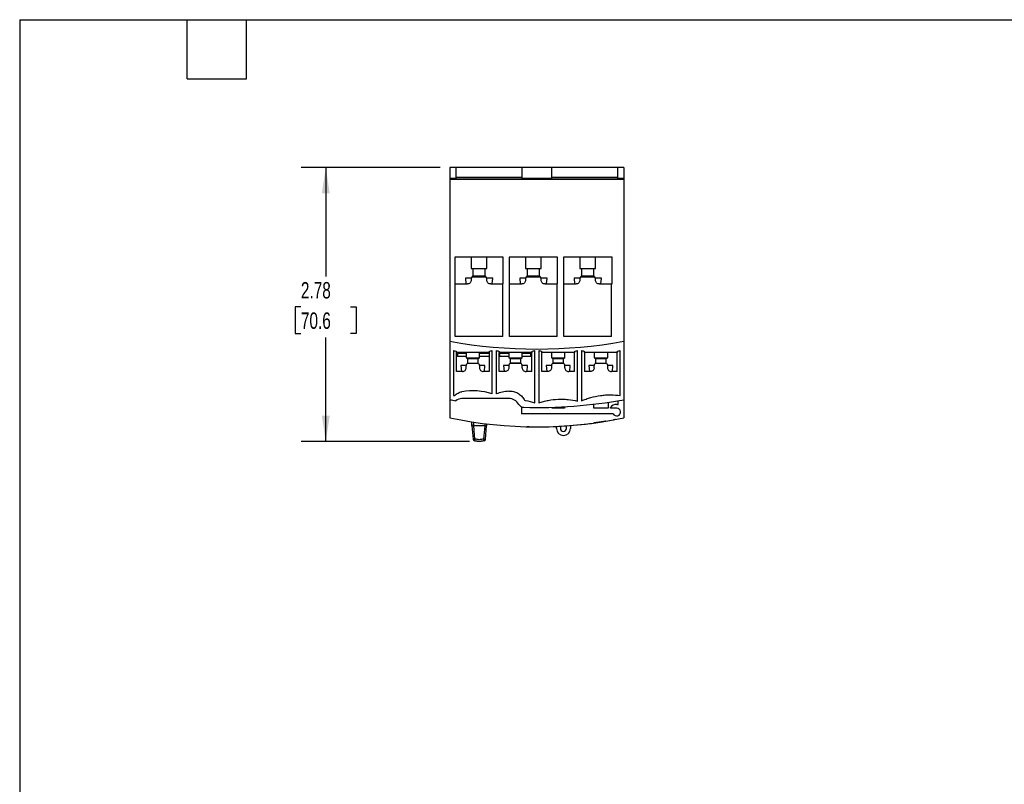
# Model space of a CAD drawing. Header units: inches. Extents: x 0.5 to 21.5, y 0.5 to 16.5.
# Tile 9 of 11: x 0.5 to 10.5, y 8.7 to 16.5. Entities that reach past the tile are written whole.
import ezdxf

# ---------------------------------------------------------------- set-up
doc = ezdxf.new("R2010")
doc.units = ezdxf.units.IN
doc.header["$LTSCALE"] = 2
doc.header["$MEASUREMENT"] = 0
doc.layers.add('DIMENSIONS', color=140, linetype='Continuous', lineweight=25)
doc.layers.add('TEXT', color=140, linetype='Continuous', lineweight=25)
doc.styles.add('SLDTEXTSTYLE0', font='TXT', dxfattribs={"width": 0.7})
doc.dimstyles.new('SLDDIMSTYLE0', dxfattribs={"dimtxt": 0.169922, "dimasz": 0.26, "dimexe": 0, "dimexo": 0.0625, "dimgap": 0.04248, "dimtad": 0, "dimtih": 1, "dimtoh": 1, "dimrnd": 1e-09, "dimzin": 12, "dimdsep": 46, "dimtxsty": 'SLDTEXTSTYLE0', "dimsah": 1, "dimcen": 0.09, "dimadec": 0, "dimazin": 3, "dimtfac": 1, "dimtofl": 0, "dimtmove": 0, "dimatfit": 3, "dimfxl": 0, "dimfrac": 2, "dimtolj": 1, "dimtzin": 12, "dimarcsym": 0})

# ---------------------------------------------------------------- blocks, each defined once
blk = doc.blocks.new('_D_5')
at = {"layer": 'DIMENSIONS'}
for p, q in [((4.7654, 14.9998), (3.3556, 14.9998)), ((3.6056, 14.9998), (3.6056, 13.8937)), ((3.3531, 13.5856), (3.296, 13.5856)), ((3.296, 13.5856), (3.296, 13.3155)), ((3.858, 13.5856), (3.9151, 13.5856)), ((3.9151, 13.5856), (3.9151, 13.3155)), ((3.296, 13.3155), (3.3531, 13.3155)), ((3.9151, 13.3155), (3.858, 13.3155)), ((3.6056, 12.2215), (3.6056, 13.2775)), ((5.0627, 12.2215), (3.3556, 12.2215))]:
    blk.add_line(p, q, dxfattribs=at)
for points in [[(3.6056, 14.9998), (3.5656, 14.7398), (3.6456, 14.7398)], [(3.6056, 12.2215), (3.6456, 12.4815), (3.5656, 12.4815)]]:
    blk.add_solid(points, dxfattribs=at)
at = {"layer": 'DIMENSIONS', "char_height": 0.16667, "attachment_point": 1, "style": 'SLDTEXTSTYLE0'}
for s, insert in [('2.78', (3.3531, 13.8385)), ('70.6', (3.3531, 13.5304))]:
    blk.add_mtext(s, dxfattribs=dict(at, insert=insert))

msp = doc.modelspace()

# ---------------------------------------------------------------- linework, layer by layer
for p, q in [((4.9245, 14.9998), (4.8654, 14.9998)), ((4.8654, 14.9998), (4.8654, 14.8896)), ((4.9245, 14.9998), (4.9245, 14.8896)), ((5.5997, 14.9998), (4.9245, 14.9998)), ((5.8949, 14.9998), (5.5997, 14.9998)), ((5.5997, 14.8896), (5.5997, 14.9998)), ((5.8949, 14.9998), (5.8949, 14.8896)), ((6.5701, 14.9998), (5.8949, 14.9998)), ((6.6292, 14.9998), (6.5701, 14.9998)), ((6.5701, 14.8896), (6.5701, 14.9998)), ((6.6292, 14.9998), (6.6292, 14.8896)), ((4.9245, 14.8896), (4.8654, 14.8896)), ((4.8654, 14.8896), (4.8654, 14.8777)), ((5.5997, 14.9007), (4.9245, 14.9007)), ((4.9245, 14.8896), (4.9245, 14.8856)), ((4.9245, 14.8856), (5.5997, 14.8856)), ((5.5997, 14.8856), (5.5997, 14.8896)), ((5.8949, 14.8896), (5.5997, 14.8896)), ((6.5701, 14.9007), (5.8949, 14.9007)), ((5.8949, 14.8896), (5.8949, 14.8856)), ((5.8949, 14.8856), (6.5701, 14.8856)), ((6.5701, 14.8856), (6.5701, 14.8896)), ((6.6292, 14.8896), (6.5701, 14.8896)), ((6.6292, 14.8896), (6.6292, 14.8777)), ((6.6292, 14.8777), (4.8654, 14.8777)), ((4.8654, 14.8777), (4.8654, 13.2372)), ((6.6292, 14.8777), (6.6292, 13.2372)), ((5.4058, 14.0903), (4.9156, 14.0903)), ((4.9156, 14.0903), (4.9156, 13.8188)), ((5.0819, 14.0903), (5.0819, 13.9748)), ((5.2394, 13.9748), (5.2394, 14.0903)), ((5.4058, 13.8188), (5.4058, 14.0903)), ((5.9569, 14.0903), (5.4668, 14.0903)), ((5.4668, 14.0903), (5.4668, 13.8188)), ((5.6331, 14.0903), (5.6331, 13.9748)), ((5.7906, 13.9748), (5.7906, 14.0903)), ((5.9569, 13.8188), (5.9569, 14.0903)), ((6.5111, 14.0903), (6.018, 14.0903)), ((6.018, 14.0903), (6.018, 13.8188)), ((6.1843, 14.0903), (6.1843, 13.9748)), ((6.3418, 13.9748), (6.3418, 14.0903)), ((6.5111, 13.8188), (6.5111, 14.0903)), ((5.0819, 13.9748), (5.2394, 13.9748)), ((5.0839, 13.8891), (5.0839, 13.8773)), ((5.0934, 13.8891), (5.0839, 13.8891)), ((5.0987, 13.9748), (5.0987, 13.901)), ((5.0987, 13.901), (5.2227, 13.901)), ((5.2227, 13.901), (5.2227, 13.9748)), ((5.2375, 13.8891), (5.228, 13.8891)), ((5.2375, 13.8791), (5.2375, 13.8891)), ((5.6331, 13.9748), (5.7906, 13.9748)), ((5.6351, 13.8891), (5.6351, 13.8773)), ((5.6446, 13.8891), (5.6351, 13.8891)), ((5.6499, 13.9748), (5.6499, 13.901)), ((5.6499, 13.901), (5.7739, 13.901)), ((5.7739, 13.901), (5.7739, 13.9748)), ((5.7886, 13.8891), (5.7792, 13.8891)), ((5.7886, 13.8791), (5.7886, 13.8891)), ((6.1843, 13.9748), (6.3418, 13.9748)), ((6.1863, 13.8891), (6.1863, 13.8773)), ((6.1957, 13.8891), (6.1863, 13.8891)), ((6.201, 13.9748), (6.201, 13.901)), ((6.201, 13.901), (6.3251, 13.901)), ((6.3251, 13.901), (6.3251, 13.9748)), ((6.3398, 13.8891), (6.3304, 13.8891)), ((6.3398, 13.8791), (6.3398, 13.8891)), ((4.9156, 13.8188), (4.9186, 13.8188)), ((4.9186, 13.2844), (4.9186, 13.8188)), ((5.0219, 13.8773), (5.027, 13.8188)), ((5.0839, 13.8773), (5.0219, 13.8773)), ((5.0819, 13.8711), (5.0819, 13.8581)), ((5.2995, 13.8773), (5.2387, 13.8773)), ((5.2394, 13.8581), (5.2394, 13.8711)), ((5.2943, 13.8188), (5.2995, 13.8773)), ((5.4028, 13.8188), (5.4058, 13.8188)), ((5.4028, 13.2844), (5.4028, 13.8188)), ((5.4668, 13.8188), (5.4697, 13.8188)), ((5.4697, 13.2844), (5.4697, 13.8188)), ((5.5731, 13.8773), (5.5782, 13.8188)), ((5.6351, 13.8773), (5.5731, 13.8773)), ((5.6331, 13.8711), (5.6331, 13.8581)), ((5.8506, 13.8773), (5.7899, 13.8773)), ((5.7906, 13.8581), (5.7906, 13.8711)), ((5.8455, 13.8188), (5.8506, 13.8773)), ((5.954, 13.8188), (5.9569, 13.8188)), ((5.954, 13.2844), (5.954, 13.8188)), ((6.018, 13.8188), (6.0209, 13.8188)), ((6.0209, 13.2844), (6.0209, 13.8188)), ((6.1243, 13.8773), (6.1294, 13.8188)), ((6.1863, 13.8773), (6.1243, 13.8773)), ((6.1843, 13.8711), (6.1843, 13.8581)), ((6.4018, 13.8773), (6.3411, 13.8773)), ((6.3418, 13.8581), (6.3418, 13.8711)), ((6.3967, 13.8188), (6.4018, 13.8773)), ((6.5052, 13.8188), (6.5111, 13.8188)), ((6.5052, 13.2844), (6.5052, 13.8188)), ((4.8654, 13.2372), (4.8654, 12.6447)), ((5.4028, 13.2844), (4.9186, 13.2844)), ((5.954, 13.2844), (5.4697, 13.2844)), ((6.5052, 13.2844), (6.0209, 13.2844)), ((6.6292, 13.2372), (6.6292, 12.6447)), ((4.901, 13.1447), (4.901, 12.6864)), ((4.9323, 13.125), (4.9323, 13.1353)), ((5.263, 13.125), (4.9323, 13.125)), ((4.9323, 12.93), (4.9323, 13.125)), ((5.0288, 13.114), (4.9412, 13.114)), ((4.9412, 13.114), (4.9412, 13.0844)), ((5.0288, 13.125), (5.0288, 13.0707)), ((5.1666, 13.0707), (5.1666, 13.125)), ((5.2621, 13.114), (5.1666, 13.114)), ((5.2621, 13.114), (5.2621, 13.0844)), ((5.263, 13.1353), (5.263, 13.125)), ((5.263, 13.125), (5.263, 12.93)), ((5.2944, 12.7037), (5.2944, 13.1447)), ((5.3341, 13.1447), (5.3341, 12.7037)), ((5.3654, 13.1353), (5.3654, 13.125)), ((5.6961, 13.125), (5.3654, 13.125)), ((5.3654, 12.93), (5.3654, 13.125)), ((5.4619, 13.114), (5.3666, 13.114)), ((5.3666, 13.114), (5.3666, 13.0844)), ((5.4619, 13.125), (5.4619, 13.0707)), ((5.5997, 13.0707), (5.5997, 13.125)), ((5.6875, 13.114), (5.5997, 13.114)), ((5.6875, 13.0844), (5.6875, 13.114)), ((5.6961, 13.1353), (5.6961, 13.125)), ((5.6961, 12.93), (5.6961, 13.125)), ((5.7275, 12.6132), (5.7275, 13.1447)), ((5.7671, 13.1447), (5.7671, 12.6132)), ((5.7985, 13.125), (5.7985, 13.1353)), ((6.1292, 13.125), (5.7985, 13.125)), ((5.7985, 12.93), (5.7985, 13.125)), ((5.8949, 13.125), (5.8949, 13.0707)), ((6.0327, 13.0707), (6.0327, 13.125)), ((6.1292, 13.1353), (6.1292, 13.125)), ((6.1292, 12.93), (6.1292, 13.125)), ((6.1605, 12.6305), (6.1605, 13.1447)), ((6.2002, 13.1447), (6.2002, 12.634)), ((6.2316, 13.125), (6.2316, 13.1353)), ((6.5623, 13.125), (6.2316, 13.125)), ((6.2316, 13.125), (6.2316, 12.93)), ((6.328, 13.125), (6.328, 13.0707)), ((6.4658, 13.0707), (6.4658, 13.125)), ((6.5623, 13.1353), (6.5623, 13.125)), ((6.5623, 12.93), (6.5623, 13.125)), ((6.5936, 12.6864), (6.5936, 13.1447)), ((5.0288, 13.0844), (4.9412, 13.0844)), ((4.9756, 12.9919), (4.9811, 12.93)), ((5.0308, 12.9919), (4.9756, 12.9919)), ((5.0288, 13.0707), (5.1666, 13.0707)), ((5.0288, 13.0037), (5.0288, 12.9919)), ((5.0327, 13.0037), (5.0288, 13.0037)), ((5.0308, 12.9693), (5.0308, 12.9951)), ((5.0436, 13.0589), (5.0436, 13.0155)), ((5.1518, 13.0589), (5.0436, 13.0589)), ((5.0436, 13.0155), (5.1518, 13.0155)), ((5.0504, 13.0148), (5.1449, 13.0148)), ((5.1518, 13.0155), (5.1518, 13.0589)), ((5.1666, 13.0037), (5.1636, 13.0037)), ((5.1646, 12.9951), (5.1646, 12.9693)), ((5.2197, 12.9919), (5.1646, 12.9919)), ((5.2621, 13.0844), (5.1666, 13.0844)), ((5.1666, 12.9919), (5.1666, 13.0037)), ((5.2143, 12.93), (5.2197, 12.9919)), ((5.4619, 13.0844), (5.3666, 13.0844)), ((5.4087, 12.9919), (5.4141, 12.93)), ((5.4638, 12.9919), (5.4087, 12.9919)), ((5.4619, 13.0707), (5.5308, 13.0707)), ((5.4619, 13.0037), (5.4619, 12.9919)), ((5.4657, 13.0037), (5.4619, 13.0037)), ((5.4638, 12.9951), (5.4638, 12.9693)), ((5.4766, 13.0589), (5.4766, 13.0155)), ((5.5849, 13.0589), (5.4766, 13.0589)), ((5.4766, 13.0155), (5.5308, 13.0155)), ((5.578, 13.0148), (5.4835, 13.0148)), ((5.5308, 13.0707), (5.5997, 13.0707)), ((5.5308, 13.0155), (5.5849, 13.0155)), ((5.5849, 13.0155), (5.5849, 13.0589)), ((5.5997, 13.0037), (5.5967, 13.0037)), ((5.5977, 12.9693), (5.5977, 12.9951)), ((5.6528, 12.9919), (5.5977, 12.9919)), ((5.6875, 13.0844), (5.5997, 13.0844)), ((5.5997, 12.9919), (5.5997, 13.0037)), ((5.6474, 12.93), (5.6528, 12.9919)), ((5.8418, 12.9919), (5.8472, 12.93)), ((5.8969, 12.9919), (5.8418, 12.9919)), ((5.8949, 13.0707), (5.9638, 13.0707)), ((5.8949, 13.0037), (5.8949, 12.9919)), ((5.8987, 13.0037), (5.8949, 13.0037)), ((5.8969, 12.9951), (5.8969, 12.9693)), ((5.9097, 13.0589), (5.9097, 13.0155)), ((6.018, 13.0589), (5.9097, 13.0589)), ((5.9097, 13.0155), (5.9638, 13.0155)), ((6.0111, 13.0148), (5.9166, 13.0148)), ((5.9638, 13.0707), (6.0327, 13.0707)), ((5.9638, 13.0155), (6.018, 13.0155)), ((6.018, 13.0155), (6.018, 13.0589)), ((6.0327, 13.0037), (6.0298, 13.0037)), ((6.0308, 12.9693), (6.0308, 12.9951)), ((6.0859, 12.9919), (6.0308, 12.9919)), ((6.0327, 12.9919), (6.0327, 13.0037)), ((6.0805, 12.93), (6.0859, 12.9919)), ((6.2749, 12.9919), (6.2803, 12.93)), ((6.33, 12.9919), (6.2749, 12.9919)), ((6.328, 13.0707), (6.3969, 13.0707)), ((6.328, 13.0037), (6.328, 12.9919)), ((6.3319, 13.0037), (6.328, 13.0037)), ((6.33, 12.9693), (6.33, 12.9951)), ((6.3428, 13.0589), (6.3428, 13.0155)), ((6.451, 13.0589), (6.3428, 13.0589)), ((6.3428, 13.0155), (6.3969, 13.0155)), ((6.3497, 13.0148), (6.4441, 13.0148)), ((6.3969, 13.0707), (6.4658, 13.0707)), ((6.3969, 13.0155), (6.451, 13.0155)), ((6.451, 13.0155), (6.451, 13.0589)), ((6.4658, 13.0037), (6.4629, 13.0037)), ((6.4638, 12.9951), (6.4638, 12.9693)), ((6.519, 12.9919), (6.4638, 12.9919)), ((6.4658, 12.9919), (6.4658, 13.0037)), ((6.5135, 12.93), (6.519, 12.9919)), ((4.9914, 12.93), (4.9323, 12.93)), ((5.263, 12.93), (5.204, 12.93)), ((5.4245, 12.93), (5.3654, 12.93)), ((5.6961, 12.93), (5.6371, 12.93)), ((5.8575, 12.93), (5.7985, 12.93)), ((6.1292, 12.93), (6.0701, 12.93)), ((6.2906, 12.93), (6.2316, 12.93)), ((6.5623, 12.93), (6.5032, 12.93)), ((4.8654, 12.6447), (4.8654, 12.4605)), ((5.4615, 12.6565), (4.9875, 12.6565)), ((6.3247, 12.5581), (6.3247, 12.5995)), ((6.4691, 12.6185), (6.4691, 12.5581)), ((6.5571, 12.5974), (6.5721, 12.5974)), ((6.5721, 12.5974), (6.5721, 12.6347)), ((6.6292, 12.6447), (6.6292, 12.4606)), ((5.5929, 12.572), (5.5929, 12.5029)), ((6.5214, 12.5029), (5.5929, 12.5029)), ((5.9017, 12.5581), (5.9017, 12.5683)), ((6.026, 12.5581), (5.9017, 12.5581)), ((6.026, 12.5737), (6.026, 12.5581)), ((6.4691, 12.5581), (6.3247, 12.5581)), ((6.4934, 12.5589), (6.4934, 12.5643)), ((6.5571, 12.5589), (6.4934, 12.5589)), ((5.0856, 12.4203), (5.0879, 12.3789)), ((5.0879, 12.3789), (5.0879, 12.42)), ((5.1075, 12.3789), (5.1075, 12.417)), ((5.2178, 12.4018), (5.2178, 12.3789)), ((5.2375, 12.3994), (5.2375, 12.3789)), ((6.3221, 12.4077), (6.3221, 12.4077)), ((6.3418, 12.4104), (6.3418, 12.4104)), ((6.4485, 12.4267), (6.4485, 12.4267)), ((6.5249, 12.44), (6.5249, 12.44)), ((6.5445, 12.4437), (6.5445, 12.4437)), ((5.0879, 12.3789), (5.0995, 12.2459)), ((5.0879, 12.3789), (5.0879, 12.3789)), ((5.1191, 12.2459), (5.1075, 12.3789)), ((5.1075, 12.3789), (5.1075, 12.3789)), ((5.2178, 12.3789), (5.1075, 12.3789)), ((5.2178, 12.3789), (5.2062, 12.2459)), ((5.2178, 12.3789), (5.2178, 12.3789)), ((5.2258, 12.2459), (5.2375, 12.3789)), ((5.2375, 12.3789), (5.2375, 12.3789)), ((5.6489, 12.3702), (5.6489, 12.3702)), ((5.6686, 12.3698), (5.6686, 12.3698)), ((5.9461, 12.3533), (5.9461, 12.3737)), ((5.9855, 12.3757), (5.9855, 12.3533)), ((6.0485, 12.3533), (6.0485, 12.3797)), ((6.0879, 12.3826), (6.0879, 12.3533))]:
    msp.add_line(p, q)
for centre, radius, start, end in [((5.0869, 13.901), 0.0118, 270, 0), ((5.2345, 13.901), 0.0118, 180, 270), ((5.638, 13.901), 0.0118, 270, 0), ((5.7857, 13.901), 0.0118, 180, 270), ((6.1892, 13.901), 0.0118, 270, 0), ((6.3369, 13.901), 0.0118, 180, 270), ((5.7473, 18.1364), 4.978, 259.79567, 280.20433), ((5.0977, 13.7431), 0.6299, 251.80513, 254.78154), ((5.0977, 13.7431), 0.6299, 285.21846, 288.19487), ((5.5308, 13.7431), 0.6299, 251.80513, 254.78154), ((5.5308, 13.7431), 0.6299, 285.21846, 288.19487), ((5.9638, 13.7431), 0.6299, 251.80513, 254.78154), ((5.9638, 13.7431), 0.6299, 285.21846, 288.19487), ((6.3969, 13.7431), 0.6299, 251.80513, 254.78154), ((6.3969, 13.7431), 0.6299, 285.21846, 288.19487), ((5.0317, 13.0589), 0.0118, 0, 90), ((5.1636, 13.0589), 0.0118, 90, 180), ((5.4648, 13.0589), 0.0118, 0, 90), ((5.5967, 13.0589), 0.0118, 90, 180), ((5.8979, 13.0589), 0.0118, 0, 90), ((6.0298, 13.0589), 0.0118, 90, 180), ((6.331, 13.0589), 0.0118, 0, 90), ((6.4629, 13.0589), 0.0118, 90, 180), ((5.0977, 12.1053), 0.6299, 71.80513, 100.07866), ((5.5308, 12.1053), 0.6299, 96.31532, 108.19487), ((5.7473, 17.5439), 4.978, 259.79567, 260.49409), ((4.9875, 12.5581), 0.0984, 90, 129.24197), ((5.4615, 12.5384), 0.1181, 29.92933, 90), ((5.615, 12.6268), 0.0591, 209.92933, 268.45891), ((5.7473, 17.5439), 4.978, 268.45891, 280.20433), ((6.5571, 12.5195), 0.078, 90, 144.9032), ((6.5571, 12.5195), 0.0394, 204.83459, 90), ((5.7472, 16.6667), 4.2976, 258.15953, 281.84263), ((5.7473, 16.6659), 4.2968, 268.94997, 277.68782), ((5.7473, 16.6659), 4.2968, 279.39181, 280.42589), ((6.017, 12.3533), 0.0709, 180, 0), ((6.017, 12.3533), 0.0315, 180, 0), ((5.1093, 12.3027), 0.0576, 260.19719, 279.80279), ((5.1191, 12.2476), 0.0197, 184.99999, 219.01668), ((5.1191, 12.2476), 0.0197, 219.01668, 253.03337), ((5.2217, 12.4144), 0.1691, 264.74968, 269.43628), ((5.2062, 12.2476), 0.0197, 286.96663, 355), ((5.2217, 12.2559), 0.0108, 261.24782, 292.5539)]:
    msp.add_arc(centre, radius, start, end)
for centre, major_axis, start_param, end_param in [((5.1075, 12.3798), (0.0197, 0.0009), 3.143492, 4.706692), ((5.2178, 12.3798), (0.0197, -0.0009), 4.718086, 6.281286)]:
    msp.add_ellipse(centre, major_axis=major_axis, ratio=0.043495, start_param=start_param, end_param=end_param)
for points, knots in [([(5.1016, 13.8907), (5.0964, 13.8907), (5.0914, 13.8886), (5.0841, 13.8814), (5.0819, 13.8763), (5.0819, 13.8711)], [0, 0, 0, 0, 0.5, 0.5, 1, 1, 1, 1]), ([(5.1016, 13.8907), (5.1223, 13.8907), (5.1429, 13.8907), (5.1822, 13.8907), (5.201, 13.8907), (5.2197, 13.8907)], [0.3770091, 0.3770091, 0.3770091, 0.3770091, 0.5, 0.5, 0.6138806, 0.6138806, 0.6138806, 0.6138806]), ([(5.2394, 13.8711), (5.2394, 13.8763), (5.2373, 13.8814), (5.23, 13.8886), (5.2249, 13.8907), (5.2197, 13.8907)], [0, 0, 0, 0, 0.5, 0.5, 1, 1, 1, 1]), ([(5.6528, 13.8907), (5.6476, 13.8907), (5.6425, 13.8886), (5.6353, 13.8814), (5.6331, 13.8763), (5.6331, 13.8711)], [0, 0, 0, 0, 0.5, 0.5, 1, 1, 1, 1]), ([(5.6528, 13.8907), (5.6725, 13.8907), (5.6922, 13.8907), (5.7316, 13.8907), (5.7513, 13.8907), (5.7709, 13.8907)], [0.3820082, 0.3820082, 0.3820082, 0.3820082, 0.5, 0.5, 0.6188676, 0.6188676, 0.6188676, 0.6188676]), ([(5.7906, 13.8711), (5.7906, 13.8763), (5.7885, 13.8814), (5.7812, 13.8886), (5.7761, 13.8907), (5.7709, 13.8907)], [0, 0, 0, 0, 0.5, 0.5, 1, 1, 1, 1]), ([(6.204, 13.8907), (6.1988, 13.8907), (6.1937, 13.8886), (6.1865, 13.8814), (6.1843, 13.8763), (6.1843, 13.8711)], [0, 0, 0, 0, 0.5, 0.5, 1, 1, 1, 1]), ([(6.204, 13.8907), (6.2228, 13.8907), (6.2416, 13.8907), (6.281, 13.8907), (6.3016, 13.8907), (6.3221, 13.8907)], [0.3869711, 0.3869711, 0.3869711, 0.3869711, 0.5, 0.5, 0.6239356, 0.6239356, 0.6239356, 0.6239356]), ([(6.3418, 13.8711), (6.3418, 13.8763), (6.3396, 13.8814), (6.3324, 13.8886), (6.3273, 13.8907), (6.3221, 13.8907)], [0, 0, 0, 0, 0.5, 0.5, 1, 1, 1, 1]), ([(4.9186, 13.8188), (4.9574, 13.8188), (4.9973, 13.8188), (5.0397, 13.8188), (5.0412, 13.8188), (5.0426, 13.8188)], [0, 0, 0, 0, 0.25, 0.25, 0.2586444, 0.2586444, 0.2586444, 0.2586444]), ([(5.0819, 13.8581), (5.0819, 13.8529), (5.0809, 13.8478), (5.0769, 13.8382), (5.074, 13.8338), (5.0667, 13.8266), (5.0623, 13.8237), (5.0528, 13.8198), (5.0477, 13.8188), (5.0426, 13.8188)], [0, 0, 0, 0, 0.25, 0.25, 0.5, 0.5, 0.75, 0.75, 1, 1, 1, 1]), ([(5.2788, 13.8188), (5.2737, 13.8188), (5.2686, 13.8198), (5.2591, 13.8237), (5.2547, 13.8265), (5.2438, 13.8374), (5.2394, 13.8477), (5.2394, 13.8581)], [0, 0, 0, 0, 0.25, 0.25, 0.5, 0.5, 1, 1, 1, 1]), ([(5.2788, 13.8188), (5.2813, 13.8188), (5.2838, 13.8188), (5.3268, 13.8188), (5.3656, 13.8188), (5.4028, 13.8188)], [0.7344207, 0.7344207, 0.7344207, 0.7344207, 0.75, 0.75, 1, 1, 1, 1]), ([(5.4697, 13.8188), (5.5077, 13.8188), (5.547, 13.8188), (5.5896, 13.8188), (5.5917, 13.8188), (5.5938, 13.8188)], [0, 0, 0, 0, 0.25, 0.25, 0.2627683, 0.2627683, 0.2627683, 0.2627683]), ([(5.6331, 13.8581), (5.6331, 13.8529), (5.6321, 13.8478), (5.6281, 13.8382), (5.6251, 13.8338), (5.6178, 13.8266), (5.6134, 13.8237), (5.604, 13.8198), (5.5989, 13.8188), (5.5938, 13.8188)], [0, 0, 0, 0, 0.25, 0.25, 0.5, 0.5, 0.75, 0.75, 1, 1, 1, 1]), ([(5.83, 13.8188), (5.8248, 13.8188), (5.8198, 13.8198), (5.8103, 13.8237), (5.8059, 13.8265), (5.795, 13.8374), (5.7906, 13.8477), (5.7906, 13.8581)], [0, 0, 0, 0, 0.25, 0.25, 0.5, 0.5, 1, 1, 1, 1]), ([(5.83, 13.8188), (5.8319, 13.8188), (5.8338, 13.8188), (5.8766, 13.8188), (5.9161, 13.8188), (5.954, 13.8188)], [0.7384839, 0.7384839, 0.7384839, 0.7384839, 0.75, 0.75, 1, 1, 1, 1]), ([(6.0209, 13.8188), (6.0582, 13.8188), (6.0969, 13.8188), (6.1396, 13.8188), (6.1423, 13.8188), (6.1449, 13.8188)], [0, 0, 0, 0, 0.25, 0.25, 0.2666874, 0.2666874, 0.2666874, 0.2666874]), ([(6.1843, 13.8581), (6.1843, 13.8529), (6.1833, 13.8478), (6.1793, 13.8382), (6.1763, 13.8338), (6.169, 13.8266), (6.1646, 13.8237), (6.1552, 13.8198), (6.1501, 13.8188), (6.1449, 13.8188)], [0, 0, 0, 0, 0.25, 0.25, 0.5, 0.5, 0.75, 0.75, 1, 1, 1, 1]), ([(6.3812, 13.8188), (6.376, 13.8188), (6.371, 13.8198), (6.3615, 13.8237), (6.3571, 13.8266), (6.3461, 13.8374), (6.3418, 13.8477), (6.3418, 13.8581)], [0, 0, 0, 0, 0.25, 0.25, 0.5, 0.5, 1, 1, 1, 1]), ([(6.3812, 13.8188), (6.3823, 13.8188), (6.3835, 13.8188), (6.4054, 13.8188), (6.4259, 13.8188), (6.4661, 13.8188), (6.4858, 13.8188), (6.5052, 13.8188)], [0.7428699, 0.7428699, 0.7428699, 0.7428699, 0.75, 0.75, 0.875, 0.875, 1, 1, 1, 1]), ([(5.0308, 12.9951), (5.0308, 13.0003), (5.0329, 13.0054), (5.0402, 13.0126), (5.0453, 13.0148), (5.0504, 13.0148)], [0, 0, 0, 0, 0.5, 0.5, 1, 1, 1, 1]), ([(5.1449, 13.0148), (5.1501, 13.0148), (5.1552, 13.0126), (5.1625, 13.0054), (5.1646, 13.0003), (5.1646, 12.9951)], [0, 0, 0, 0, 0.5, 0.5, 1, 1, 1, 1]), ([(5.4835, 13.0148), (5.4783, 13.0148), (5.4732, 13.0126), (5.466, 13.0054), (5.4638, 13.0003), (5.4638, 12.9951)], [0, 0, 0, 0, 0.5, 0.5, 1, 1, 1, 1]), ([(5.5977, 12.9951), (5.5977, 13.0003), (5.5956, 13.0054), (5.5883, 13.0126), (5.5832, 13.0148), (5.578, 13.0148)], [0, 0, 0, 0, 0.5, 0.5, 1, 1, 1, 1]), ([(5.9166, 13.0148), (5.9114, 13.0148), (5.9063, 13.0126), (5.8991, 13.0054), (5.8969, 13.0003), (5.8969, 12.9951)], [0, 0, 0, 0, 0.5, 0.5, 1, 1, 1, 1]), ([(6.0308, 12.9951), (6.0308, 13.0003), (6.0286, 13.0054), (6.0214, 13.0126), (6.0163, 13.0148), (6.0111, 13.0148)], [0, 0, 0, 0, 0.5, 0.5, 1, 1, 1, 1]), ([(6.33, 12.9951), (6.33, 13.0003), (6.3321, 13.0054), (6.3394, 13.0126), (6.3445, 13.0148), (6.3497, 13.0148)], [0, 0, 0, 0, 0.5, 0.5, 1, 1, 1, 1]), ([(6.4441, 13.0148), (6.4493, 13.0148), (6.4544, 13.0126), (6.4617, 13.0054), (6.4638, 13.0003), (6.4638, 12.9951)], [0, 0, 0, 0, 0.5, 0.5, 1, 1, 1, 1]), ([(4.9914, 12.93), (4.9965, 12.93), (5.0016, 12.931), (5.0111, 12.9349), (5.0155, 12.9378), (5.0264, 12.9487), (5.0308, 12.9589), (5.0308, 12.9693)], [0, 0, 0, 0, 0.25, 0.25, 0.5, 0.5, 1, 1, 1, 1]), ([(5.1646, 12.9693), (5.1646, 12.9641), (5.1657, 12.959), (5.1696, 12.9494), (5.1726, 12.9451), (5.1799, 12.9378), (5.1843, 12.9349), (5.1937, 12.931), (5.1988, 12.93), (5.204, 12.93)], [0, 0, 0, 0, 0.25, 0.25, 0.5, 0.5, 0.75, 0.75, 1, 1, 1, 1]), ([(5.4638, 12.9693), (5.4638, 12.9641), (5.4628, 12.959), (5.4588, 12.9494), (5.4559, 12.9451), (5.4486, 12.9378), (5.4442, 12.9349), (5.4347, 12.931), (5.4296, 12.93), (5.4245, 12.93)], [0, 0, 0, 0, 0.25, 0.25, 0.5, 0.5, 0.75, 0.75, 1, 1, 1, 1]), ([(5.5977, 12.9693), (5.5977, 12.9641), (5.5987, 12.959), (5.6027, 12.9494), (5.6057, 12.9451), (5.6129, 12.9378), (5.6173, 12.9349), (5.6268, 12.931), (5.6319, 12.93), (5.6371, 12.93)], [0, 0, 0, 0, 0.25, 0.25, 0.5, 0.5, 0.75, 0.75, 1, 1, 1, 1]), ([(5.8969, 12.9693), (5.8969, 12.9641), (5.8959, 12.959), (5.8919, 12.9494), (5.8889, 12.9451), (5.8817, 12.9378), (5.8773, 12.9349), (5.8678, 12.931), (5.8627, 12.93), (5.8575, 12.93)], [0, 0, 0, 0, 0.25, 0.25, 0.5, 0.5, 0.75, 0.75, 1, 1, 1, 1]), ([(6.0308, 12.9693), (6.0308, 12.9641), (6.0318, 12.959), (6.0358, 12.9494), (6.0387, 12.9451), (6.046, 12.9378), (6.0504, 12.9349), (6.0599, 12.931), (6.065, 12.93), (6.0701, 12.93)], [0, 0, 0, 0, 0.25, 0.25, 0.5, 0.5, 0.75, 0.75, 1, 1, 1, 1]), ([(6.33, 12.9693), (6.33, 12.9641), (6.3289, 12.959), (6.325, 12.9494), (6.322, 12.9451), (6.3147, 12.9378), (6.3103, 12.9349), (6.3009, 12.931), (6.2958, 12.93), (6.2906, 12.93)], [0, 0, 0, 0, 0.25, 0.25, 0.5, 0.5, 0.75, 0.75, 1, 1, 1, 1]), ([(6.4638, 12.9693), (6.4638, 12.9641), (6.4649, 12.959), (6.4689, 12.9494), (6.4718, 12.9451), (6.4791, 12.9378), (6.4835, 12.9349), (6.4929, 12.931), (6.4981, 12.93), (6.5032, 12.93)], [0, 0, 0, 0, 0.25, 0.25, 0.5, 0.5, 0.75, 0.75, 1, 1, 1, 1]), ([(4.9136, 12.6882), (4.9188, 12.693), (4.9242, 12.6974), (4.9356, 12.7053), (4.9417, 12.709), (4.9603, 12.7185), (4.9735, 12.723), (4.9875, 12.7255)], [0, 0, 0, 0, 0.25, 0.25, 0.5, 0.5, 1, 1, 1, 1]), ([(5.4615, 12.7314), (5.4694, 12.7323), (5.4774, 12.7325), (5.4932, 12.7317), (5.501, 12.7307), (5.5164, 12.7275), (5.524, 12.7252), (5.5389, 12.7195), (5.546, 12.7161), (5.5597, 12.7084), (5.5662, 12.7041), (5.5787, 12.6945), (5.5847, 12.6892), (5.6014, 12.6723), (5.6109, 12.6597), (5.6189, 12.6459)], [0, 0, 0, 0, 0.125, 0.125, 0.25, 0.25, 0.375, 0.375, 0.5, 0.5, 0.625, 0.625, 0.75, 0.75, 1, 1, 1, 1]), ([(6.2002, 12.634), (6.2153, 12.6404), (6.2307, 12.6464), (6.2622, 12.6573), (6.2783, 12.6624), (6.3269, 12.6759), (6.36, 12.6828), (6.4104, 12.6898), (6.4275, 12.6916), (6.4615, 12.6939), (6.4784, 12.6944), (6.5285, 12.6941), (6.5614, 12.6915), (6.5936, 12.6864)], [0, 0, 0, 0, 0.125, 0.125, 0.25, 0.25, 0.5, 0.5, 0.625, 0.625, 0.75, 0.75, 1, 1, 1, 1]), ([(5.7671, 12.6132), (5.7826, 12.6184), (5.7983, 12.623), (5.8303, 12.6313), (5.8466, 12.6349), (5.8959, 12.644), (5.9291, 12.6479), (5.9796, 12.6502), (5.9967, 12.6504), (6.0305, 12.6495), (6.0472, 12.6485), (6.0968, 12.6437), (6.129, 12.6383), (6.1605, 12.6305)], [0, 0, 0, 0, 0.125, 0.125, 0.25, 0.25, 0.5, 0.5, 0.625, 0.625, 0.75, 0.75, 1, 1, 1, 1]), ([(6.3418, 12.4104), (6.3418, 12.4104), (6.3396, 12.4101), (6.3324, 12.4091), (6.3273, 12.4084), (6.3221, 12.4077)], [0, 0, 0, 0, 0.5, 0.5, 1, 1, 1, 1]), ([(6.353, 12.412), (6.3497, 12.4115), (6.3468, 12.4111), (6.3429, 12.4106), (6.3418, 12.4104), (6.3418, 12.4104)], [0, 0, 0, 0, 0.5, 0.5, 1, 1, 1, 1]), ([(6.4297, 12.4236), (6.4267, 12.4231), (6.4227, 12.4225), (6.413, 12.421), (6.4071, 12.42), (6.394, 12.418), (6.3867, 12.4169), (6.3708, 12.4146), (6.3621, 12.4133), (6.353, 12.412)], [0, 0, 0, 0, 0.25, 0.25, 0.5, 0.5, 0.75, 0.75, 1, 1, 1, 1]), ([(6.4485, 12.4267), (6.4443, 12.426), (6.4402, 12.4253), (6.4335, 12.4242), (6.4309, 12.4238), (6.4297, 12.4236)], [0, 0, 0, 0, 0.5, 0.5, 1, 1, 1, 1]), ([(6.5445, 12.4437), (6.5445, 12.4437), (6.5424, 12.4433), (6.5351, 12.4419), (6.53, 12.441), (6.5249, 12.44)], [0, 0, 0, 0, 0.5, 0.5, 1, 1, 1, 1]), ([(5.6686, 12.3698), (5.6634, 12.3699), (5.6583, 12.37), (5.651, 12.3702), (5.6489, 12.3702), (5.6489, 12.3702)], [0, 0, 0, 0, 0.5, 0.5, 1, 1, 1, 1]), ([(5.1191, 12.2459), (5.1184, 12.2438), (5.1178, 12.2416), (5.1164, 12.2373), (5.1157, 12.2353), (5.1146, 12.232), (5.1142, 12.2308), (5.1136, 12.2291), (5.1134, 12.2288), (5.1134, 12.2288)], [0, 0, 0, 0, 0.25, 0.25, 0.5, 0.5, 0.75, 0.75, 1, 1, 1, 1]), ([(5.212, 12.2288), (5.2093, 12.228), (5.2039, 12.2265), (5.1958, 12.2247), (5.1876, 12.2232), (5.1793, 12.2222), (5.171, 12.2216), (5.1627, 12.2214), (5.1543, 12.2216), (5.146, 12.2222), (5.1377, 12.2232), (5.1295, 12.2247), (5.1214, 12.2265), (5.116, 12.228), (5.1134, 12.2288)], [0, 0, 0, 0, 0.083343, 0.16668, 0.250013, 0.333342, 0.416669, 0.499996, 0.583322, 0.66665, 0.749981, 0.833315, 0.916655, 1, 1, 1, 1]), ([(5.2062, 12.2459), (5.1921, 12.2416), (5.1774, 12.2394), (5.1479, 12.2394), (5.1332, 12.2416), (5.1191, 12.2459)], [0, 0, 0, 0, 0.5, 0.5, 1, 1, 1, 1]), ([(5.2062, 12.2459), (5.2064, 12.2452), (5.2069, 12.2437), (5.2076, 12.2415), (5.2084, 12.239), (5.2092, 12.2363), (5.2102, 12.2335), (5.211, 12.231), (5.2116, 12.2296), (5.2118, 12.2289), (5.2119, 12.2288), (5.212, 12.2288)], [0, 0, 0, 0, 0.082246, 0.161818, 0.241249, 0.368626, 0.500162, 0.647361, 0.813251, 0.901784, 1, 1, 1, 1])]:
    msp.add_open_spline(points, degree=3, knots=knots)
for points in [[(4.901, 12.6864), (4.9052, 12.687), (4.9094, 12.6876), (4.9136, 12.6882)], [(5.6189, 12.6459), (5.6211, 12.6421), (5.6249, 12.6392), (5.6292, 12.6384)], [(5.6292, 12.6384), (5.6631, 12.6322), (5.6959, 12.6237), (5.7275, 12.6132)]]:
    msp.add_open_spline(points, degree=3)
at = {"layer": 'TEXT'}
for p, q in [((0.5, 16.5), (21.5, 16.5)), ((0.5, 16.5), (0.5, 0.5)), ((2.2, 15.9), (2.2, 16.5)), ((2.8, 15.9), (2.8, 16.5)), ((2.2, 15.9), (2.8, 15.9))]:
    msp.add_line(p, q, dxfattribs=at)

# ---------------------------------------------------------------- dimensions: what is measured, and where the dimension line sits
at = {"layer": 'DIMENSIONS'}
dim = msp.add_linear_dim(base=(3.6056, 12.2215), p1=(4.8654, 14.9998), p2=(5.1627, 12.2215), angle=90, dimstyle='SLDDIMSTYLE0', dxfattribs=at)
dim.commit()
dim.dimension.update_dxf_attribs({"geometry": '_D_5', "text_midpoint": (3.6056, 13.5856), "dimtype": 160})

doc.saveas('drawing.dxf')
